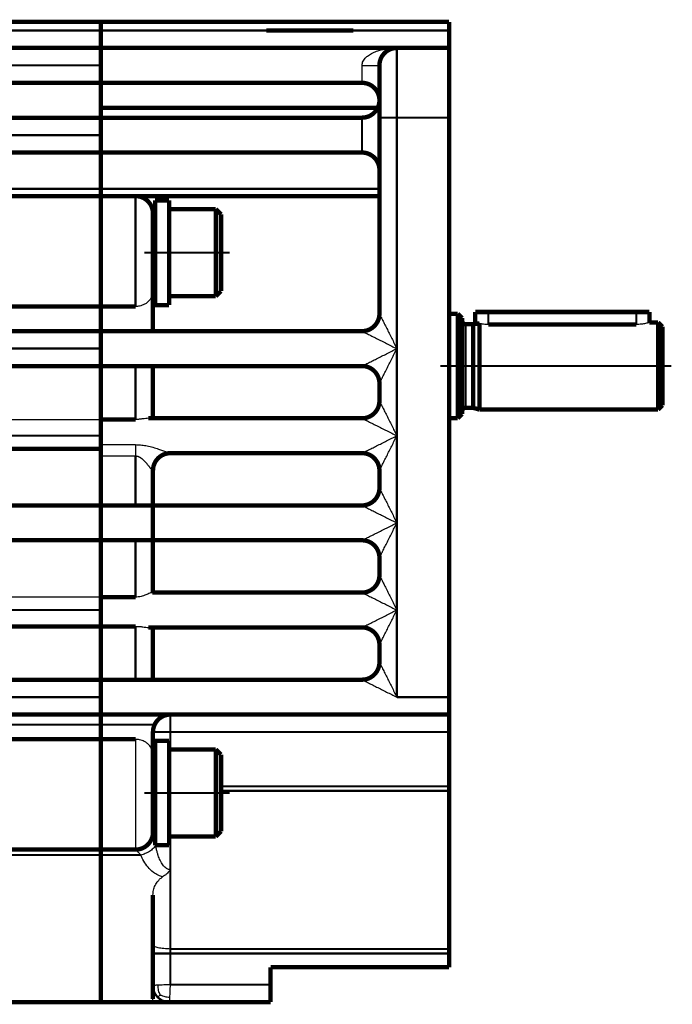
# Model space of a CAD drawing. Header units: inches. Extents: x -427 to 263, y -245 to 239.
# Tile 9 of 9: x 188 to 263, y -67 to 46. Entities that reach past the tile are written whole.
import ezdxf

# ---------------------------------------------------------------- set-up
doc = ezdxf.new("R2010")
doc.units = ezdxf.units.IN
doc.linetypes.add('DOT_CENTER', pattern=[14, 12, -1, 0, -1])
doc.layers.add('1', color=7, linetype='Continuous')

# ---------------------------------------------------------------- blocks, each defined once
blk = doc.blocks.new('1400004010_01_R4_Antriebswelle__21', base_point=(236.75, -0.26))
at = {"color": 7, "linetype": 'Continuous', "const_width": 0.5}
for points in [[(237, 11.99), (238, 11.99)], [(238, 11.99), (238, -0.01)], [(238.5, 11.49), (238, 11.99)], [(238.5, 11.49), (238.5, 11.19)], [(238.5, 11.19), (238.5, 0.79)], [(239.75, 10.79), (238.9, 10.79)], [(239.75, 10.79), (240, 10.85)], [(239.75, 10.79), (239.75, 1.19)], [(240.5, 10.86), (240.5, 0.99)], [(241.5, 10.76), (258.5, 10.76)], [(260, 10.99), (261, 10.99)], [(261.5, 10.49), (261, 10.99)], [(261, 10.99), (261, 0.99)], [(261.5, 10.49), (261.5, 1.49)], [(239.75, 1.19), (238.9, 1.19)], [(239.75, 1.19), (240.5, 0.99)], [(240.5, 0.99), (261, 0.99)], [(261.5, 1.49), (261, 0.99)], [(237, -0.01), (238, -0.01)], [(238.5, 0.49), (238, -0.01)], [(238.5, 0.79), (238.5, 0.49)]]:
    blk.add_lwpolyline(points, dxfattribs=at)
for points in [[(238.5, 11.19, 0.414214), (238.9, 10.79, 0.414214)], [(240, 10.85, 0.027485), (240.5, 10.86, 0.027485)], [(238.9, 1.19, 0.414214), (238.5, 0.79, 0.414214)]]:
    blk.add_lwpolyline(points, format="xyb", dxfattribs=at)
at = {"color": 124, "linetype": 'Continuous', "const_width": 0.25}
blk.add_lwpolyline([(238.9, 10.79), (238.9, 1.19)], dxfattribs=at)
at = {"color": 7, "linetype": 'Continuous'}
for points, knots in [([(241.5, 10.76), (241.41, 10.76), (241.23, 10.76), (240.98, 10.78), (240.73, 10.82), (240.58, 10.84), (240.5, 10.86)], [0, 0, 0, 0, 0.26823, 0.538151, 0.770829, 1.006984, 1.006984, 1.006984, 1.006984]), ([(260, 10.99), (259.98, 10.98), (259.94, 10.97), (259.85, 10.94), (259.72, 10.91), (259.54, 10.87), (259.32, 10.82), (259.06, 10.79), (258.79, 10.76), (258.6, 10.76), (258.5, 10.76)], [0, 0, 0, 0, 0.059394, 0.118789, 0.287123, 0.452884, 0.700901, 0.94487, 1.23493, 1.5229, 1.5229, 1.5229, 1.5229])]:
    blk.add_open_spline(points, degree=3, knots=knots, dxfattribs=at)
at = {"layer": '1', "color": 30, "linetype": 'DOT_CENTER', "const_width": 0.25}
for points in [[(239.5, 5.99), (236, 5.99)], [(237.9, 5.99), (262.5, 5.99)]]:
    blk.add_lwpolyline(points, dxfattribs=at)
blk = doc.blocks.new('D6885T1A3X3X20L__22', base_point=(239.75, 10.6))
at = {"color": 7, "linetype": 'Continuous', "const_width": 0.5}
for points in [[(240, 12.19), (241.5, 12.19)], [(240, 10.85), (240, 12.19)], [(258.5, 12.19), (241.5, 12.19)], [(258.5, 12.19), (260, 12.19)], [(260, 10.99), (260, 12.19)]]:
    blk.add_lwpolyline(points, dxfattribs=at)
at = {"color": 124, "linetype": 'Continuous', "const_width": 0.25}
for points in [[(241.5, 10.76), (241.5, 12.19)], [(258.5, 10.76), (258.5, 12.19)]]:
    blk.add_lwpolyline(points, dxfattribs=at)
blk = doc.blocks.new('1402004010_R4_Welleneinheit_Antrieb_2__23', base_point=(236.75, -0.26))
for name, p in [('D6885T1A3X3X20L__22', (239.75, 10.6)), ('1400004010_01_R4_Antriebswelle__21', (236.75, -0.26))]:
    blk.add_blockref(name, p)
blk = doc.blocks.new('Schraube_M_6x20_DIN_912_2__24', base_point=(202.75, -48.26))
at = {"color": 7, "linetype": 'Continuous', "const_width": 0.5}
for points in [[(210.21, -38.01), (204.85, -38.01)], [(210.21, -41.44), (210.21, -38.01)], [(210.81, -38.61), (210.21, -38.01)], [(210.81, -41.63), (210.81, -38.61)], [(203.25, -40.01), (203, -40.01)], [(210.21, -48.01), (210.21, -41.44)], [(210.81, -47.41), (210.81, -41.63)], [(203.25, -46.01), (203, -46.01)], [(210.81, -47.41), (210.21, -48.01)], [(210.21, -48.01), (204.85, -48.01)]]:
    blk.add_lwpolyline(points, dxfattribs=at)
at = {"layer": '1', "color": 2, "linetype": 'Continuous', "const_width": 0.25}
for points in [[(203.25, -40.51), (203, -40.51)], [(203.25, -45.51), (203, -45.51)]]:
    blk.add_lwpolyline(points, dxfattribs=at)
blk = doc.blocks.new('1933100008_Schnor_Scheibe_A_6_4_2__25', base_point=(203, -49.26))
at = {"color": 7, "linetype": 'Continuous', "const_width": 0.5}
for points in [[(204.85, -37.01), (203.25, -37.01)], [(203.25, -49.01), (203.25, -37.01)], [(204.85, -49.01), (204.85, -37.01)], [(204.85, -49.01), (203.25, -49.01)]]:
    blk.add_lwpolyline(points, dxfattribs=at)
at = {"layer": '1', "color": 30, "linetype": 'DOT_CENTER', "const_width": 0.25}
blk.add_lwpolyline([(211.81, -43.01), (202, -43.01)], dxfattribs=at)
blk = doc.blocks.new('1932007002_Verschlussschraube_M10_1_DIN906_2_3__28', base_point=(215.75, 44.24))
at = {"color": 7, "linetype": 'Continuous', "const_width": 0.5}
for points in [[(220.63, 44.49), (216, 44.49)], [(221, 44.49), (220.63, 44.49)], [(226, 44.49), (221, 44.49)]]:
    blk.add_lwpolyline(points, dxfattribs=at)
blk = doc.blocks.new('Schraube_M_6x20_DIN_912_2_2__29', base_point=(202.75, 13.74))
at = {"color": 7, "linetype": 'Continuous', "const_width": 0.5}
for points in [[(210.21, 23.99), (204.85, 23.99)], [(210.21, 20.56), (210.21, 23.99)], [(210.81, 23.39), (210.21, 23.99)], [(210.81, 20.37), (210.81, 23.39)], [(203.25, 21.99), (203, 21.99)], [(210.21, 13.99), (210.21, 20.56)], [(210.81, 14.59), (210.81, 20.37)], [(203.25, 15.99), (203, 15.99)], [(210.81, 14.59), (210.21, 13.99)], [(210.21, 13.99), (204.85, 13.99)]]:
    blk.add_lwpolyline(points, dxfattribs=at)
at = {"layer": '1', "color": 2, "linetype": 'Continuous', "const_width": 0.25}
for points in [[(203.25, 21.49), (203, 21.49)], [(203.25, 16.49), (203, 16.49)]]:
    blk.add_lwpolyline(points, dxfattribs=at)
blk = doc.blocks.new('1933100008_Schnor_Scheibe_A_6_4_2_2__30', base_point=(203, 12.74))
at = {"color": 7, "linetype": 'Continuous', "const_width": 0.5}
for points in [[(203.25, 12.99), (203.25, 24.99)], [(204.85, 24.99), (203.25, 24.99)], [(204.85, 12.99), (204.85, 24.99)], [(204.85, 12.99), (203.25, 12.99)]]:
    blk.add_lwpolyline(points, dxfattribs=at)
at = {"layer": '1', "color": 30, "linetype": 'DOT_CENTER', "const_width": 0.25}
blk.add_lwpolyline([(211.81, 18.99), (202, 18.99)], dxfattribs=at)
blk = doc.blocks.new('1400001010_05_R4_Gehäuse_Antrieb_B3_3__32', base_point=(196.75, -67.26))
at = {"color": 7, "linetype": 'Continuous', "const_width": 0.5}
for points in [[(197, 45.49), (237, 45.49)], [(197, 44.49), (197, 45.49)], [(237, 44.49), (237, 45.49)], [(197, 44.49), (197, 42.49)], [(220.63, 44.49), (216, 44.49)], [(221, 44.49), (220.63, 44.49)], [(226, 44.49), (221, 44.49)], [(237, 42.49), (237, 44.49)], [(231, 42.49), (197, 42.49)], [(197, 42.49), (197, 40.49)], [(231, 42.49), (237, 42.49)], [(237, 42.49), (237, 34.49)], [(197, 40.49), (197, 38.49)], [(229, 40.49), (229, 36.49)], [(227, 38.49), (197, 38.49)], [(197, 37.99), (197, 38.49)], [(197, 35.62), (197, 37.99)], [(229, 36.49), (229, 34.49)], [(197, 35.62), (228.8, 35.62)], [(197, 35.62), (197, 34.49)], [(227, 34.49), (197, 34.49)], [(197, 34.49), (197, 32.49)], [(229, 28.49), (229, 34.49)], [(237, -32.01), (237, 34.49)], [(197, 32.49), (197, 30.49)], [(227, 30.49), (197, 30.49)], [(197, 30.49), (197, 26.33)], [(229, 26.33), (229, 28.49)], [(197, 26.33), (197, 25.49)], [(229, 25.49), (229, 26.33)], [(197, 25.49), (201, 25.49)], [(197, 25.49), (197, 12.82)], [(201, 25.49), (229, 25.49)], [(229, 11.99), (229, 25.49)], [(203, 23.49), (203, 14.63)], [(203, 14.63), (203, 9.99)], [(197, 12.82), (201, 12.82)], [(197, 12.82), (197, 9.99)], [(197, 9.99), (203, 9.99)], [(197, 9.99), (197, 7.99)], [(203, 9.99), (227, 9.99)], [(197, 7.99), (197, 5.99)], [(197, 5.99), (201, 5.99)], [(197, 5.99), (197, -0.14)], [(201, 5.99), (203, 5.99)], [(203, 5.99), (227, 5.99)], [(203, 5.99), (203, -0.01)], [(229, 1.99), (229, 3.99)], [(197, -0.14), (201, -0.14)], [(197, -2.01), (197, -0.14)], [(202.48, -0.01), (203, -0.01)], [(203, -0.01), (227, -0.01)], [(197, -3.03), (197, -2.01)], [(197, -3.03), (197, -3.5)], [(197, -3.5), (197, -4.33)], [(197, -4.33), (197, -10.01)], [(204.99, -4.01), (227, -4.01)], [(203, -6.01), (203, -10.01)], [(229, -8.01), (229, -6.01)], [(197, -10.01), (201, -10.01)], [(197, -14.01), (197, -10.01)], [(201, -10.01), (203, -10.01)], [(203, -10.01), (227, -10.01)], [(203, -14.01), (203, -10.01)], [(197, -14.01), (201, -14.01)], [(197, -14.01), (197, -20.53)], [(201, -14.01), (203, -14.01)], [(203, -14.01), (203, -20.01)], [(203, -14.01), (227, -14.01)], [(229, -18.01), (229, -16.01)], [(197, -20.53), (201, -20.53)], [(197, -22.01), (197, -20.53)], [(202.91, -20.01), (203, -20.01)], [(203, -20.01), (227, -20.01)], [(197, -23.89), (197, -22.01)], [(197, -23.89), (201, -23.89)], [(197, -23.89), (197, -30.01)], [(202.48, -24.01), (203, -24.01)], [(203, -24.01), (203, -30.01)], [(203, -24.01), (227, -24.01)], [(229, -28.01), (229, -26.01)], [(197, -30.01), (201, -30.01)], [(197, -32.01), (197, -30.01)], [(201, -30.01), (203, -30.01)], [(203, -30.01), (227, -30.01)], [(197, -34.01), (197, -32.01)], [(237, -32.01), (237, -34.01)], [(197, -34.01), (205, -34.01)], [(197, -34.01), (197, -35.17)], [(205, -34.01), (237, -34.01)], [(237, -36.01), (237, -34.01)], [(197, -35.17), (197, -36.85)], [(203, -36.01), (203, -38.65)], [(237, -42.25), (237, -36.01)], [(197, -36.85), (201, -36.85)], [(197, -36.85), (197, -49.51)], [(203, -38.65), (203, -47.53)], [(237, -42.25), (237, -42.77)], [(237, -42.77), (237, -60.92)], [(197, -49.51), (201, -49.51)], [(197, -49.51), (197, -50.13)], [(197, -50.13), (197, -62.01)], [(203, -54.72), (203, -60.4)], [(203, -60.4), (203, -61.44)], [(237, -61.44), (237, -60.92)], [(197, -62.01), (197, -67.01)], [(203, -65.13), (203, -61.44)], [(237, -63.01), (237, -61.44)], [(237, -63.01), (216.5, -63.01)], [(216.5, -65.01), (216.5, -63.01)], [(203, -66.66), (203, -65.13)], [(216.5, -65.01), (216.5, -67.01)], [(197, -67.01), (203, -67.01)], [(203, -67.01), (204.89, -67.01)], [(204.89, -67.01), (216.5, -67.01)]]:
    blk.add_lwpolyline(points, dxfattribs=at)
at = {"color": 124, "linetype": 'Continuous', "const_width": 0.25}
for points in [[(197, 44.49), (216, 44.49)], [(226, 44.49), (237, 44.49)], [(231, 42.49), (231, 34.49)], [(227, 30.49), (227, 34.49)], [(229, 34.49), (231, 34.49)], [(231, 7.99), (231, 34.49)], [(231, 34.49), (237, 34.49)], [(197, 26.33), (229, 26.33)], [(201, 25.49), (201, 12.82)], [(231, -2.01), (231, 7.99)], [(201, 5.99), (201, -0.14)], [(231, -12.01), (231, -2.01)], [(201, -4.33), (201, -10.01)], [(231, -22.01), (231, -12.01)], [(201, -14.01), (201, -20.53)], [(231, -32.01), (231, -22.01)], [(201, -23.89), (201, -30.01)], [(231, -32.01), (237, -32.01)], [(205, -34.01), (205, -36.01)], [(197, -35.17), (203.19, -35.17)], [(203, -36.01), (205, -36.01)], [(205, -36.01), (237, -36.01)], [(205, -36.01), (205, -38.01)], [(210.81, -42.25), (237, -42.25)], [(210.81, -42.77), (237, -42.77)], [(205, -48.01), (205, -51.82)], [(197, -50.13), (201.61, -50.13)], [(205, -51.82), (205, -60.92)], [(205, -60.92), (237, -60.92)], [(205, -60.92), (205, -61.44)], [(203, -61.44), (205, -61.44)], [(205, -65.01), (205, -61.44)], [(205, -61.44), (237, -61.44)], [(205, -65.01), (216.5, -65.01)]]:
    blk.add_lwpolyline(points, dxfattribs=at)
at = {"color": 7, "linetype": 'Continuous', "const_width": 0.5}
for points in [[(231, 42.49, 0.414214), (229, 40.49, 0.414214)], [(229, 36.49, 0.414214), (227, 38.49, 0.414214)], [(228.8, 35.62, 0.11279), (229, 36.49, 0.11279)], [(227, 34.49, 0.28797), (228.8, 35.62, 0.28797)], [(229, 28.49, 0.414214), (227, 30.49, 0.414214)], [(203, 23.49, 0.414214), (201, 25.49, 0.414214)], [(227, 9.99, 0.414214), (229, 11.99, 0.414214)], [(229, 3.99, 0.414214), (227, 5.99, 0.414214)], [(227, -0.01, 0.414214), (229, 1.99, 0.414214)], [(204.99, -4.01, 0.412113), (203, -6.01, 0.412113)], [(205, -4.01, 0.001794), (204.99, -4.01, 0.001794)], [(229, -6.01, 0.414214), (227, -4.01, 0.414214)], [(227, -10.01, 0.414214), (229, -8.01, 0.414214)], [(229, -16.01, 0.414214), (227, -14.01, 0.414214)], [(227, -20.01, 0.414214), (229, -18.01, 0.414214)], [(229, -26.01, 0.414214), (227, -24.01, 0.414214)], [(227, -30.01, 0.414214), (229, -28.01, 0.414214)], [(205, -34.01, 0.291942), (203.19, -35.17, 0.291942)], [(203.19, -35.17, 0.109081), (203, -36.01, 0.109081)], [(201, -49.51, 0.411729), (203, -47.53, 0.411729)], [(203, -47.53, 0.002122), (203, -47.51, 0.002122)]]:
    blk.add_lwpolyline(points, format="xyb", dxfattribs=at)
at = {"color": 124, "linetype": 'Continuous', "const_width": 0.25}
for points in [[(202.99, -6.03, 0.164008), (203, -6.01, 0.164008)], [(203, -65.13, 0.198912), (203.55, -66.46, 0.198912)], [(203.55, -66.46, 0.198912), (204.89, -67.01, 0.198912)]]:
    blk.add_lwpolyline(points, format="xyb", dxfattribs=at)
at = {"color": 124, "linetype": 'Continuous'}
for points, knots in [([(227, 40.49), (227, 40.51), (227, 40.57), (227.02, 40.69), (227.07, 40.87), (227.19, 41.11), (227.38, 41.34), (227.67, 41.61), (228.1, 41.88), (228.64, 42.11), (229.18, 42.27), (229.67, 42.38), (230.11, 42.44), (230.49, 42.47), (230.78, 42.48), (230.94, 42.49), (231, 42.49)], [0, 0, 0, 0, 0.083438, 0.157061, 0.365277, 0.650223, 0.944775, 1.271158, 1.837113, 2.475843, 3.014796, 3.520033, 3.974846, 4.360338, 4.656125, 4.840798, 4.840798, 4.840798, 4.840798]), ([(227, 38.49), (227, 38.51), (227, 38.56), (227, 38.67), (227, 38.84), (227, 39.09), (227, 39.39), (227, 39.73), (227, 40.1), (227, 40.36), (227, 40.49)], [0, 0, 0, 0, 0.075873, 0.151746, 0.336886, 0.586256, 0.889114, 1.234586, 1.609794, 2, 2, 2, 2]), ([(227, 40.49), (227.12, 40.49), (227.37, 40.49), (227.74, 40.49), (228.08, 40.49), (228.39, 40.49), (228.65, 40.49), (228.82, 40.49), (228.93, 40.49), (228.98, 40.49), (229, 40.49)], [0, 0, 0, 0, 0.374731, 0.736189, 1.098019, 1.414213, 1.671632, 1.859577, 1.929788, 2, 2, 2, 2]), ([(229, 11.99), (229, 11.98), (229, 11.98), (229.01, 11.97), (229.02, 11.94), (229.04, 11.9), (229.07, 11.85), (229.1, 11.78), (229.14, 11.7), (229.19, 11.6), (229.25, 11.49), (229.33, 11.33), (229.43, 11.12), (229.56, 10.86), (229.7, 10.59), (229.89, 10.21), (230.12, 9.74), (230.41, 9.16), (230.71, 8.57), (230.9, 8.18), (231, 7.99)], [0, 0, 0, 0, 0.00687, 0.013741, 0.043631, 0.088416, 0.146186, 0.215035, 0.317714, 0.432045, 0.555881, 0.687074, 0.964809, 1.257441, 1.56142, 1.873194, 2.509289, 3.157016, 3.812568, 4.472136, 4.472136, 4.472136, 4.472136]), ([(227, 9.99), (227, 9.99), (227.01, 9.98), (227.02, 9.98), (227.04, 9.96), (227.08, 9.94), (227.13, 9.92), (227.2, 9.88), (227.29, 9.84), (227.39, 9.79), (227.5, 9.74), (227.66, 9.66), (227.87, 9.55), (228.13, 9.42), (228.4, 9.29), (228.77, 9.1), (229.25, 8.86), (229.83, 8.57), (230.41, 8.28), (230.8, 8.08), (231, 7.99)], [0, 0, 0, 0, 0.00687, 0.013741, 0.043631, 0.088416, 0.146186, 0.215035, 0.317714, 0.432045, 0.555881, 0.687074, 0.964809, 1.257441, 1.56142, 1.873194, 2.509289, 3.157016, 3.812568, 4.472136, 4.472136, 4.472136, 4.472136]), ([(227, 5.99), (227, 5.99), (227.01, 5.99), (227.02, 6), (227.04, 6.01), (227.08, 6.03), (227.13, 6.05), (227.2, 6.09), (227.29, 6.13), (227.39, 6.18), (227.5, 6.24), (227.66, 6.32), (227.87, 6.42), (228.13, 6.55), (228.4, 6.69), (228.77, 6.87), (229.25, 7.11), (229.83, 7.4), (230.41, 7.69), (230.8, 7.89), (231, 7.99)], [0, 0, 0, 0, 0.00687, 0.013741, 0.043631, 0.088416, 0.146186, 0.215035, 0.317714, 0.432045, 0.555881, 0.687074, 0.964809, 1.257441, 1.56142, 1.873194, 2.509289, 3.157016, 3.812568, 4.472136, 4.472136, 4.472136, 4.472136]), ([(229, 3.99), (229, 3.99), (229, 3.99), (229.01, 4.01), (229.02, 4.03), (229.04, 4.07), (229.07, 4.12), (229.1, 4.19), (229.14, 4.27), (229.19, 4.38), (229.25, 4.49), (229.33, 4.64), (229.43, 4.85), (229.56, 5.11), (229.7, 5.38), (229.89, 5.76), (230.12, 6.23), (230.41, 6.81), (230.71, 7.4), (230.9, 7.79), (231, 7.99)], [0, 0, 0, 0, 0.00687, 0.013741, 0.043632, 0.088416, 0.146186, 0.215035, 0.317714, 0.432045, 0.555881, 0.687074, 0.964809, 1.257441, 1.56142, 1.873195, 2.509289, 3.157016, 3.812568, 4.472136, 4.472136, 4.472136, 4.472136]), ([(229, 1.99), (229, 1.98), (229, 1.98), (229.01, 1.97), (229.02, 1.94), (229.04, 1.9), (229.07, 1.85), (229.1, 1.78), (229.14, 1.7), (229.19, 1.6), (229.25, 1.49), (229.33, 1.33), (229.43, 1.12), (229.56, 0.86), (229.7, 0.59), (229.89, 0.21), (230.12, -0.26), (230.41, -0.84), (230.71, -1.43), (230.9, -1.82), (231, -2.01)], [0, 0, 0, 0, 0.00687, 0.013741, 0.043631, 0.088416, 0.146186, 0.215035, 0.317714, 0.432045, 0.555881, 0.687074, 0.964809, 1.257441, 1.56142, 1.873194, 2.509289, 3.157016, 3.812568, 4.472136, 4.472136, 4.472136, 4.472136]), ([(227, -0.01), (227, -0.01), (227.01, -0.02), (227.02, -0.02), (227.04, -0.04), (227.08, -0.06), (227.13, -0.08), (227.2, -0.12), (227.29, -0.16), (227.39, -0.21), (227.5, -0.26), (227.66, -0.34), (227.87, -0.45), (228.13, -0.58), (228.4, -0.71), (228.77, -0.9), (229.25, -1.14), (229.83, -1.43), (230.41, -1.72), (230.8, -1.92), (231, -2.01)], [0, 0, 0, 0, 0.00687, 0.013741, 0.043631, 0.088416, 0.146186, 0.215035, 0.317714, 0.432045, 0.555881, 0.687074, 0.964809, 1.257441, 1.56142, 1.873194, 2.509289, 3.157016, 3.812568, 4.472136, 4.472136, 4.472136, 4.472136]), ([(227, -4.01), (227, -4.01), (227.01, -4.01), (227.02, -4), (227.04, -3.99), (227.08, -3.97), (227.13, -3.95), (227.2, -3.91), (227.29, -3.87), (227.39, -3.82), (227.5, -3.76), (227.66, -3.68), (227.87, -3.58), (228.13, -3.45), (228.4, -3.31), (228.77, -3.13), (229.25, -2.89), (229.83, -2.6), (230.41, -2.31), (230.8, -2.11), (231, -2.01)], [0, 0, 0, 0, 0.00687, 0.013741, 0.043631, 0.088416, 0.146186, 0.215035, 0.317714, 0.432045, 0.555881, 0.687074, 0.964809, 1.257441, 1.56142, 1.873194, 2.509289, 3.157016, 3.812568, 4.472136, 4.472136, 4.472136, 4.472136]), ([(229, -6.01), (229, -6.01), (229, -6.01), (229.01, -5.99), (229.02, -5.97), (229.04, -5.93), (229.07, -5.88), (229.1, -5.81), (229.14, -5.73), (229.19, -5.62), (229.25, -5.51), (229.33, -5.36), (229.43, -5.15), (229.56, -4.89), (229.7, -4.62), (229.89, -4.24), (230.12, -3.77), (230.41, -3.19), (230.71, -2.6), (230.9, -2.21), (231, -2.01)], [0, 0, 0, 0, 0.00687, 0.013741, 0.043631, 0.088416, 0.146186, 0.215035, 0.317714, 0.432045, 0.555881, 0.687074, 0.964809, 1.257441, 1.56142, 1.873194, 2.509289, 3.157016, 3.812568, 4.472136, 4.472136, 4.472136, 4.472136]), ([(197, -3.03), (197.64, -3.03), (198.93, -3.03), (200.25, -3.03), (200.93, -3.03), (200.98, -3.03), (201, -3.03)], [0, 0, 0, 0, 1.933773, 3.867547, 3.933779, 4.000013, 4.000013, 4.000013, 4.000013]), ([(201, -3.03), (201, -3.08), (201, -3.18), (201, -3.34), (201, -3.5), (201, -3.66), (201, -3.83), (201, -4), (201, -4.17), (201, -4.28), (201, -4.33)], [0, 0, 0, 0, 0.146742, 0.301211, 0.46194, 0.627281, 0.795463, 0.964654, 1.133023, 1.298815, 1.298815, 1.298815, 1.298815]), ([(201, -3.03), (201.2, -3.04), (201.59, -3.05), (202.2, -3.14), (202.84, -3.29), (203.44, -3.47), (203.97, -3.66), (204.37, -3.8), (204.65, -3.91), (204.82, -3.97), (204.92, -4), (204.97, -4.01), (204.99, -4.01)], [0, 0, 0, 0, 0.585114, 1.191376, 1.838473, 2.544554, 3.077516, 3.541317, 3.796863, 3.988683, 4.07011, 4.126508, 4.126508, 4.126508, 4.126508]), ([(197, -4.33), (197.64, -4.33), (198.93, -4.33), (200.25, -4.33), (200.93, -4.33), (200.98, -4.33), (201, -4.33)], [0, 0, 0, 0, 1.933773, 3.867547, 3.933774, 4, 4, 4, 4]), ([(201, -4.33), (201.02, -4.33), (201.05, -4.33), (201.11, -4.34), (201.17, -4.35), (201.22, -4.36), (201.29, -4.38), (201.35, -4.41), (201.41, -4.44), (201.48, -4.47), (201.55, -4.51), (201.61, -4.56), (201.68, -4.61), (201.75, -4.67), (201.82, -4.73), (201.89, -4.79), (201.96, -4.86), (202.03, -4.94), (202.11, -5.01), (202.18, -5.09), (202.24, -5.17), (202.31, -5.25), (202.38, -5.33), (202.44, -5.41), (202.5, -5.48), (202.56, -5.56), (202.61, -5.63), (202.66, -5.7), (202.71, -5.75), (202.75, -5.8), (202.78, -5.84), (202.81, -5.88), (202.84, -5.92), (202.87, -5.95), (202.89, -5.97), (202.91, -6), (202.93, -6.01), (202.95, -6.02), (202.96, -6.03), (202.97, -6.04), (202.98, -6.04), (202.99, -6.04), (202.99, -6.03), (202.99, -6.03), (202.99, -6.03)], [0, 0, 0, 0, 0.054272, 0.109517, 0.166071, 0.224274, 0.290798, 0.359395, 0.430443, 0.504285, 0.58123, 0.661557, 0.745513, 0.837284, 0.931798, 1.028945, 1.128589, 1.230564, 1.334688, 1.440758, 1.54856, 1.65115, 1.752559, 1.852151, 1.949286, 2.043319, 2.133601, 2.219481, 2.300309, 2.356629, 2.409441, 2.45848, 2.503489, 2.544215, 2.580414, 2.609338, 2.633687, 2.65365, 2.669486, 2.681609, 2.690798, 2.698586, 2.700094, 2.702719, 2.702719, 2.702719, 2.702719]), ([(204.99, -4.01), (204.86, -4.02), (204.61, -4.03), (204.24, -4.15), (203.88, -4.33), (203.56, -4.6), (203.3, -4.92), (203.12, -5.28), (203.01, -5.66), (203, -5.91), (202.99, -6.03)], [0, 0, 0, 0, 0.366069, 0.754362, 1.159251, 1.573089, 1.98723, 2.392954, 2.78242, 3.149771, 3.149771, 3.149771, 3.149771]), ([(229, -8.01), (229, -8.02), (229, -8.02), (229.01, -8.03), (229.02, -8.06), (229.04, -8.1), (229.07, -8.15), (229.1, -8.22), (229.14, -8.3), (229.19, -8.4), (229.25, -8.51), (229.33, -8.67), (229.43, -8.88), (229.56, -9.14), (229.7, -9.41), (229.89, -9.79), (230.12, -10.26), (230.41, -10.84), (230.71, -11.43), (230.9, -11.82), (231, -12.01)], [0, 0, 0, 0, 0.00687, 0.013741, 0.043631, 0.088416, 0.146186, 0.215035, 0.317714, 0.432045, 0.555881, 0.687074, 0.964809, 1.257441, 1.56142, 1.873194, 2.509289, 3.157016, 3.812568, 4.472136, 4.472136, 4.472136, 4.472136]), ([(227, -10.01), (227, -10.01), (227.01, -10.02), (227.02, -10.02), (227.04, -10.04), (227.08, -10.06), (227.13, -10.08), (227.2, -10.12), (227.29, -10.16), (227.39, -10.21), (227.5, -10.26), (227.66, -10.34), (227.87, -10.45), (228.13, -10.58), (228.4, -10.71), (228.77, -10.9), (229.25, -11.14), (229.83, -11.43), (230.41, -11.72), (230.8, -11.92), (231, -12.01)], [0, 0, 0, 0, 0.00687, 0.013741, 0.043631, 0.088416, 0.146186, 0.215035, 0.317714, 0.432045, 0.555881, 0.687074, 0.964809, 1.257441, 1.56142, 1.873194, 2.509289, 3.157016, 3.812568, 4.472136, 4.472136, 4.472136, 4.472136]), ([(227, -14.01), (227, -14.01), (227.01, -14.01), (227.02, -14), (227.04, -13.99), (227.08, -13.97), (227.13, -13.95), (227.2, -13.91), (227.29, -13.87), (227.39, -13.82), (227.5, -13.76), (227.66, -13.68), (227.87, -13.58), (228.13, -13.45), (228.4, -13.31), (228.77, -13.13), (229.25, -12.89), (229.83, -12.6), (230.41, -12.31), (230.8, -12.11), (231, -12.01)], [0, 0, 0, 0, 0.00687, 0.013741, 0.043631, 0.088416, 0.146186, 0.215035, 0.317714, 0.432045, 0.555881, 0.687074, 0.964809, 1.257441, 1.56142, 1.873194, 2.509289, 3.157016, 3.812568, 4.472136, 4.472136, 4.472136, 4.472136]), ([(229, -16.01), (229, -16.01), (229, -16.01), (229.01, -15.99), (229.02, -15.97), (229.04, -15.93), (229.07, -15.88), (229.1, -15.81), (229.14, -15.73), (229.19, -15.62), (229.25, -15.51), (229.33, -15.36), (229.43, -15.15), (229.56, -14.89), (229.7, -14.62), (229.89, -14.24), (230.12, -13.77), (230.41, -13.19), (230.71, -12.6), (230.9, -12.21), (231, -12.01)], [0, 0, 0, 0, 0.00687, 0.013741, 0.043631, 0.088416, 0.146186, 0.215035, 0.317714, 0.432045, 0.555881, 0.687074, 0.964809, 1.257441, 1.56142, 1.873194, 2.509289, 3.157016, 3.812568, 4.472136, 4.472136, 4.472136, 4.472136]), ([(229, -18.01), (229, -18.02), (229, -18.02), (229.01, -18.03), (229.02, -18.06), (229.04, -18.1), (229.07, -18.15), (229.1, -18.22), (229.14, -18.3), (229.19, -18.4), (229.25, -18.51), (229.33, -18.67), (229.43, -18.88), (229.56, -19.14), (229.7, -19.41), (229.89, -19.79), (230.12, -20.26), (230.41, -20.84), (230.71, -21.43), (230.9, -21.82), (231, -22.01)], [0, 0, 0, 0, 0.00687, 0.013741, 0.043631, 0.088416, 0.146186, 0.215035, 0.317714, 0.432045, 0.555881, 0.687074, 0.964809, 1.257441, 1.56142, 1.873194, 2.509289, 3.157016, 3.812568, 4.472136, 4.472136, 4.472136, 4.472136]), ([(227, -20.01), (227, -20.01), (227.01, -20.02), (227.02, -20.02), (227.04, -20.04), (227.08, -20.06), (227.13, -20.08), (227.2, -20.12), (227.29, -20.16), (227.39, -20.21), (227.5, -20.26), (227.66, -20.34), (227.87, -20.45), (228.13, -20.58), (228.4, -20.71), (228.77, -20.9), (229.25, -21.14), (229.83, -21.43), (230.41, -21.72), (230.8, -21.92), (231, -22.01)], [0, 0, 0, 0, 0.00687, 0.013741, 0.043631, 0.088416, 0.146186, 0.215035, 0.317714, 0.432045, 0.555881, 0.687074, 0.964809, 1.257441, 1.56142, 1.873194, 2.509289, 3.157016, 3.812568, 4.472136, 4.472136, 4.472136, 4.472136]), ([(227, -24.01), (227, -24.01), (227.01, -24.01), (227.02, -24), (227.04, -23.99), (227.08, -23.97), (227.13, -23.95), (227.2, -23.91), (227.29, -23.87), (227.39, -23.82), (227.5, -23.76), (227.66, -23.68), (227.87, -23.58), (228.13, -23.45), (228.4, -23.31), (228.77, -23.13), (229.25, -22.89), (229.83, -22.6), (230.41, -22.31), (230.8, -22.11), (231, -22.01)], [0, 0, 0, 0, 0.00687, 0.013741, 0.043631, 0.088416, 0.146186, 0.215035, 0.317714, 0.432045, 0.555881, 0.687074, 0.964809, 1.257441, 1.56142, 1.873194, 2.509289, 3.157016, 3.812568, 4.472136, 4.472136, 4.472136, 4.472136]), ([(229, -26.01), (229, -26.01), (229, -26.01), (229.01, -25.99), (229.02, -25.97), (229.04, -25.93), (229.07, -25.88), (229.1, -25.81), (229.14, -25.73), (229.19, -25.62), (229.25, -25.51), (229.33, -25.36), (229.43, -25.15), (229.56, -24.89), (229.7, -24.62), (229.89, -24.24), (230.12, -23.77), (230.41, -23.19), (230.71, -22.6), (230.9, -22.21), (231, -22.01)], [0, 0, 0, 0, 0.00687, 0.013741, 0.043631, 0.088416, 0.146186, 0.215035, 0.317714, 0.432045, 0.555881, 0.687074, 0.964809, 1.257441, 1.56142, 1.873194, 2.509289, 3.157016, 3.812568, 4.472136, 4.472136, 4.472136, 4.472136]), ([(229, -28.01), (229, -28.02), (229, -28.02), (229.01, -28.03), (229.02, -28.06), (229.04, -28.1), (229.07, -28.15), (229.1, -28.22), (229.14, -28.3), (229.19, -28.4), (229.25, -28.51), (229.33, -28.67), (229.43, -28.88), (229.56, -29.14), (229.7, -29.41), (229.89, -29.79), (230.12, -30.26), (230.41, -30.84), (230.71, -31.43), (230.9, -31.82), (231, -32.01)], [0, 0, 0, 0, 0.00687, 0.013741, 0.043631, 0.088416, 0.146186, 0.215035, 0.317714, 0.432045, 0.555881, 0.687074, 0.964809, 1.257441, 1.56142, 1.873194, 2.509289, 3.157016, 3.812568, 4.472136, 4.472136, 4.472136, 4.472136]), ([(227, -30.01), (227, -30.01), (227.01, -30.02), (227.02, -30.02), (227.04, -30.04), (227.08, -30.06), (227.13, -30.08), (227.2, -30.12), (227.29, -30.16), (227.39, -30.21), (227.5, -30.26), (227.66, -30.34), (227.87, -30.45), (228.13, -30.58), (228.4, -30.71), (228.77, -30.9), (229.25, -31.14), (229.83, -31.43), (230.41, -31.72), (230.8, -31.92), (231, -32.01)], [0, 0, 0, 0, 0.00687, 0.013741, 0.043631, 0.088416, 0.146186, 0.215035, 0.317714, 0.432045, 0.555881, 0.687074, 0.964809, 1.257441, 1.56142, 1.873194, 2.509289, 3.157016, 3.812568, 4.472136, 4.472136, 4.472136, 4.472136]), ([(201, -36.85), (201, -37.06), (201, -37.58), (201, -38.49), (201, -39.64), (201, -40.99), (201, -42.49), (201, -44.04), (201, -45.54), (201, -46.86), (201, -47.94), (201, -48.68), (201, -49.18), (201, -49.4), (201, -49.51)], [0, 0, 0, 0, 0.634022, 1.558762, 2.725509, 4.072942, 5.626389, 7.211689, 8.733154, 10.101634, 11.175772, 11.986117, 12.323574, 12.661032, 12.661032, 12.661032, 12.661032]), ([(201, -49.52), (201.12, -49.52), (201.37, -49.5), (201.75, -49.39), (202.1, -49.21), (202.42, -48.95), (202.68, -48.63), (202.87, -48.27), (202.98, -47.9), (202.99, -47.65), (203, -47.53)], [0, 0, 0, 0, 0.365466, 0.752638, 1.155719, 1.566996, 1.977914, 2.380008, 2.765787, 3.129727, 3.129727, 3.129727, 3.129727]), ([(203, -47.53), (203.01, -47.62), (203.03, -47.82), (203.11, -48.12), (203.18, -48.44), (203.23, -48.64), (203.25, -48.75)], [0, 0, 0, 0, 0.257594, 0.613571, 0.912969, 1.24736, 1.24736, 1.24736, 1.24736]), ([(201, -49.51), (201, -49.51), (201, -49.51), (201, -49.52), (201, -49.52), (201, -49.52), (201, -49.52)], [0, 0, 0, 0, 0.000707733, 0.001415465, 0.004687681, 0.008488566, 0.008488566, 0.008488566, 0.008488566]), ([(201, -49.52), (201, -49.53), (201, -49.54), (201.02, -49.55), (201.04, -49.58), (201.08, -49.61), (201.12, -49.65), (201.17, -49.69), (201.25, -49.76), (201.35, -49.86), (201.48, -49.98), (201.56, -50.08), (201.61, -50.13)], [0, 0, 0, 0, 0.0108038, 0.0286901, 0.0665878, 0.1181694, 0.1791048, 0.2449929, 0.3114145, 0.4785375, 0.6632623, 0.8585987, 0.8585987, 0.8585987, 0.8585987]), ([(203.3, -49.02), (203.26, -49.08), (203.17, -49.21), (203.01, -49.39), (202.82, -49.56), (202.6, -49.72), (202.36, -49.86), (202.11, -49.97), (201.86, -50.07), (201.69, -50.11), (201.61, -50.13)], [0, 0, 0, 0, 0.226564, 0.470384, 0.729059, 0.998549, 1.273814, 1.549307, 1.819548, 2.079689, 2.079689, 2.079689, 2.079689]), ([(205, -51.82), (204.99, -51.82), (204.97, -51.82), (204.89, -51.81), (204.78, -51.79), (204.61, -51.72), (204.45, -51.61), (204.28, -51.46), (204.12, -51.26), (203.97, -51.02), (203.83, -50.75), (203.7, -50.46), (203.59, -50.16), (203.49, -49.81), (203.39, -49.43), (203.33, -49.16), (203.3, -49.02)], [0, 0, 0, 0, 0.028353, 0.053658, 0.234586, 0.385025, 0.590124, 0.821266, 1.063022, 1.347323, 1.680126, 1.969211, 2.291609, 2.649698, 3.045862, 3.482491, 3.482491, 3.482491, 3.482491]), ([(204.1, -52.65), (204.02, -52.62), (203.85, -52.57), (203.49, -52.41), (202.98, -52.1), (202.41, -51.55), (201.93, -50.87), (201.71, -50.36), (201.61, -50.13)], [0, 0, 0, 0, 0.251228, 0.539241, 1.178874, 2.022786, 2.893188, 3.668219, 3.668219, 3.668219, 3.668219]), ([(205, -60.92), (204.74, -60.91), (204.26, -60.9), (203.66, -60.79), (203.18, -60.68), (203.05, -60.47), (203, -60.4)], [0, 0, 0, 0, 0.766378, 1.424858, 1.889787, 2.139625, 2.139625, 2.139625, 2.139625]), ([(203.59, -65.07), (203.53, -65.07), (203.42, -65.08), (203.28, -65.09), (203.16, -65.1), (203.08, -65.11), (203.03, -65.11), (203.01, -65.12), (203, -65.13)], [0, 0, 0, 0, 0.1713537, 0.3171265, 0.4345112, 0.5187752, 0.5708228, 0.5906368, 0.5906368, 0.5906368, 0.5906368]), ([(205, -65.01), (204.87, -65.02), (204.62, -65.03), (204.25, -65.04), (203.9, -65.06), (203.69, -65.07), (203.59, -65.07)], [0, 0, 0, 0, 0.389738, 0.7659, 1.110221, 1.415378, 1.415378, 1.415378, 1.415378]), ([(203.83, -66.19), (203.79, -66.11), (203.72, -65.94), (203.64, -65.68), (203.59, -65.37), (203.59, -65.17), (203.59, -65.07)], [0, 0, 0, 0, 0.24223, 0.551519, 0.840397, 1.151306, 1.151306, 1.151306, 1.151306]), ([(204.94, -66.43), (204.95, -66.33), (204.96, -66.11), (204.97, -65.77), (204.99, -65.4), (205, -65.14), (205, -65.01)], [0, 0, 0, 0, 0.305157, 0.649478, 1.02564, 1.415378, 1.415378, 1.415378, 1.415378]), ([(203.83, -66.19), (203.79, -66.22), (203.72, -66.29), (203.64, -66.37), (203.59, -66.42), (203.57, -66.45), (203.56, -66.46), (203.55, -66.46)], [0, 0, 0, 0, 0.1517059, 0.2850323, 0.3448612, 0.3750289, 0.3885948, 0.3885948, 0.3885948, 0.3885948]), ([(203.83, -66.19), (203.86, -66.2), (203.95, -66.24), (204.13, -66.31), (204.36, -66.38), (204.64, -66.42), (204.84, -66.43), (204.94, -66.43)], [0, 0, 0, 0, 0.110269, 0.30449, 0.551653, 0.84053, 1.151439, 1.151439, 1.151439, 1.151439]), ([(204.89, -67.01), (204.89, -67.01), (204.9, -66.99), (204.9, -66.93), (204.92, -66.85), (204.92, -66.74), (204.93, -66.59), (204.94, -66.49), (204.94, -66.43)], [0, 0, 0, 0, 0.019814, 0.0718616, 0.1561256, 0.2735102, 0.419283, 0.5906368, 0.5906368, 0.5906368, 0.5906368])]:
    blk.add_open_spline(points, degree=3, knots=knots, dxfattribs=at)
at = {"color": 7, "linetype": 'Continuous'}
for points, knots in [([(203, 14.63), (202.99, 14.49), (202.97, 14.26), (202.85, 13.92), (202.68, 13.63), (202.43, 13.35), (202.13, 13.12), (201.8, 12.96), (201.42, 12.85), (201.16, 12.83), (201, 12.82)], [0, 0, 0, 0, 0.406257, 0.697845, 1.059755, 1.428142, 1.807585, 2.194211, 2.51646, 2.983154, 2.983154, 2.983154, 2.983154]), ([(202.48, -0.01), (202.38, -0.02), (202.16, -0.03), (201.81, -0.08), (201.42, -0.13), (201.14, -0.14), (201, -0.14)], [0, 0, 0, 0, 0.310089, 0.670088, 1.062258, 1.489689, 1.489689, 1.489689, 1.489689]), ([(202.91, -20.01), (202.87, -20.02), (202.77, -20.03), (202.61, -20.1), (202.41, -20.18), (202.17, -20.28), (201.91, -20.37), (201.62, -20.46), (201.32, -20.52), (201.11, -20.52), (201, -20.53)], [0, 0, 0, 0, 0.122081, 0.296453, 0.51768, 0.773045, 1.057756, 1.355985, 1.672736, 1.988336, 1.988336, 1.988336, 1.988336]), ([(201, -23.89), (201.14, -23.89), (201.42, -23.9), (201.81, -23.94), (202.16, -24), (202.38, -24.01), (202.48, -24.01)], [0, 0, 0, 0, 0.427431, 0.819601, 1.1796, 1.489689, 1.489689, 1.489689, 1.489689]), ([(203, -38.65), (202.99, -38.52), (202.97, -38.29), (202.85, -37.93), (202.67, -37.64), (202.43, -37.38), (202.15, -37.16), (201.82, -37), (201.42, -36.88), (201.16, -36.86), (201, -36.85)], [0, 0, 0, 0, 0.405905, 0.697349, 1.12321, 1.427653, 1.738198, 2.193606, 2.516042, 2.982937, 2.982937, 2.982937, 2.982937]), ([(205, -51.82), (204.99, -51.83), (204.95, -51.88), (204.87, -51.98), (204.74, -52.13), (204.56, -52.3), (204.35, -52.49), (204.18, -52.6), (204.1, -52.65)], [0, 0, 0, 0, 0.058005, 0.189884, 0.385251, 0.634718, 0.940395, 1.232208, 1.232208, 1.232208, 1.232208]), ([(203, -54.72), (203.01, -54.53), (203.04, -54.16), (203.19, -53.75), (203.34, -53.45), (203.48, -53.23), (203.7, -52.96), (203.91, -52.78), (204.05, -52.68), (204.08, -52.66), (204.1, -52.65)], [0, 0, 0, 0, 0.561127, 1.123399, 1.29038, 1.56252, 1.911018, 2.315156, 2.377071, 2.436576, 2.436576, 2.436576, 2.436576]), ([(203, -67.01), (203.01, -67.01), (203.02, -67.01), (203.03, -66.99), (203.03, -66.96), (203.02, -66.91), (203.01, -66.85), (203, -66.76), (203, -66.69), (203, -66.66)], [0, 0, 0, 0, 0.0213136, 0.0416247, 0.068962, 0.1092896, 0.1778475, 0.268128, 0.3787234, 0.3787234, 0.3787234, 0.3787234])]:
    blk.add_open_spline(points, degree=3, knots=knots, dxfattribs=at)
at = {"color": 124, "linetype": 'Continuous'}
blk.add_open_spline([(203.3, -49.01), (203.3, -49.01), (203.3, -49.01), (203.3, -49.02), (203.3, -49.02)], degree=3, dxfattribs=at)
blk = doc.blocks.new('1400004040_00_R4_Gehäuse_Abtrieb_B3_B14_B5_ohne_Naben_3__33', base_point=(116.75, -67.26))
at = {"color": 7, "linetype": 'Continuous', "const_width": 0.5}
for points in [[(135, 45.49), (197, 45.49)], [(197, 44.49), (197, 45.49)], [(197, 44.49), (197, 42.49)], [(197, 42.49), (133, 42.49)], [(197, 42.49), (197, 40.49)], [(197, 40.49), (197, 38.49)], [(162, 38.49), (197, 38.49)], [(197, 37.99), (197, 38.49)], [(197, 35.62), (197, 37.99)], [(197, 35.62), (197, 34.49)], [(197, 34.49), (162, 34.49)], [(197, 34.49), (197, 32.49)], [(197, 32.49), (197, 30.49)], [(162, 30.49), (197, 30.49)], [(197, 30.49), (197, 26.33)], [(197, 26.33), (197, 25.49)], [(179, 25.49), (197, 25.49)], [(197, 25.49), (197, 12.82)], [(197, 12.82), (177, 12.82)], [(197, 12.82), (197, 9.99)], [(164, 9.99), (197, 9.99)], [(197, 9.99), (197, 7.99)], [(197, 7.99), (197, 5.99)], [(197, 5.99), (164, 5.99)], [(197, 5.99), (197, -0.14)], [(197, -2.01), (197, -0.14)], [(197, -3.03), (197, -2.01)], [(197, -3.5), (164, -3.5)], [(197, -3.03), (197, -3.5)], [(197, -3.5), (197, -4.33)], [(197, -4.33), (197, -10.01)], [(164, -10.01), (197, -10.01)], [(197, -14.01), (197, -10.01)], [(197, -14.01), (164, -14.01)], [(197, -14.01), (197, -20.53)], [(197, -22.01), (197, -20.53)], [(197, -23.89), (197, -22.01)], [(197, -23.89), (164, -23.89)], [(197, -23.89), (197, -30.01)], [(164, -30.01), (197, -30.01)], [(197, -32.01), (197, -30.01)], [(197, -34.01), (197, -32.01)], [(197, -34.01), (164, -34.01)], [(197, -34.01), (197, -35.17)], [(197, -35.17), (197, -36.85)], [(197, -36.85), (178.63, -36.85)], [(197, -36.85), (197, -49.51)], [(179, -49.51), (197, -49.51)], [(197, -49.51), (197, -50.13)], [(197, -50.13), (197, -62.01)], [(197, -62.01), (197, -67.01)], [(162, -67.01), (197, -67.01)]]:
    blk.add_lwpolyline(points, dxfattribs=at)
at = {"color": 124, "linetype": 'Continuous', "const_width": 0.25}
for points in [[(197, 44.49), (135, 44.49)], [(160, 40.49), (197, 40.49)], [(163.17, 32.49), (197, 32.49)], [(161.39, 26.33), (197, 26.33)], [(197, 7.99), (123, 7.99)], [(197, -2.01), (123, -2.01)], [(197, -22.01), (123, -22.01)], [(197, -32.01), (127, -32.01)], [(197, -35.17), (164, -35.17)], [(197, -50.13), (175, -50.13)]]:
    blk.add_lwpolyline(points, dxfattribs=at)
at = {"color": 7, "linetype": 'Continuous'}
for points in [[(164, -0.14), (166.75, -0.14), (172.25, -0.14), (180.5, -0.14), (188.75, -0.14), (194.25, -0.14), (197, -0.14)], [(197, -20.53), (194.25, -20.53), (188.75, -20.53), (180.5, -20.53), (172.25, -20.53), (166.75, -20.53), (164, -20.53)]]:
    blk.add_open_spline(points, degree=3, dxfattribs=at)
blk = doc.blocks.new('1402004030_02_R4_Welleneinheit_B14_Abtrieb_2__34', base_point=(92.25, -67.26))
for name, p in [('1400004040_00_R4_Gehäuse_Abtrieb_B3_B14_B5_ohne_Naben_3__33', (116.75, -67.26)), ('1400001010_05_R4_Gehäuse_Antrieb_B3_3__32', (196.75, -67.26)), ('1932007002_Verschlussschraube_M10_1_DIN906_2_3__28', (215.75, 44.24)), ('1933100008_Schnor_Scheibe_A_6_4_2_2__30', (203, 12.74)), ('Schraube_M_6x20_DIN_912_2_2__29', (202.75, 13.74)), ('1933100008_Schnor_Scheibe_A_6_4_2__25', (203, -49.26)), ('Schraube_M_6x20_DIN_912_2__24', (202.75, -48.26))]:
    blk.add_blockref(name, p)
blk = doc.blocks.new('R4_B14_HV_Freier_Antrieb__39', base_point=(92.25, -67.26))
for name, p in [('1402004030_02_R4_Welleneinheit_B14_Abtrieb_2__34', (92.25, -67.26)), ('1402004010_R4_Welleneinheit_Antrieb_2__23', (236.75, -0.26))]:
    blk.add_blockref(name, p)
blk = doc.blocks.new('Rckans1', base_point=(177, 0))
blk.add_blockref('R4_B14_HV_Freier_Antrieb__39', (92.25, -67.26))

msp = doc.modelspace()

# ---------------------------------------------------------------- block references
msp.add_blockref('Rckans1', (177, 0))

doc.saveas('drawing.dxf')
